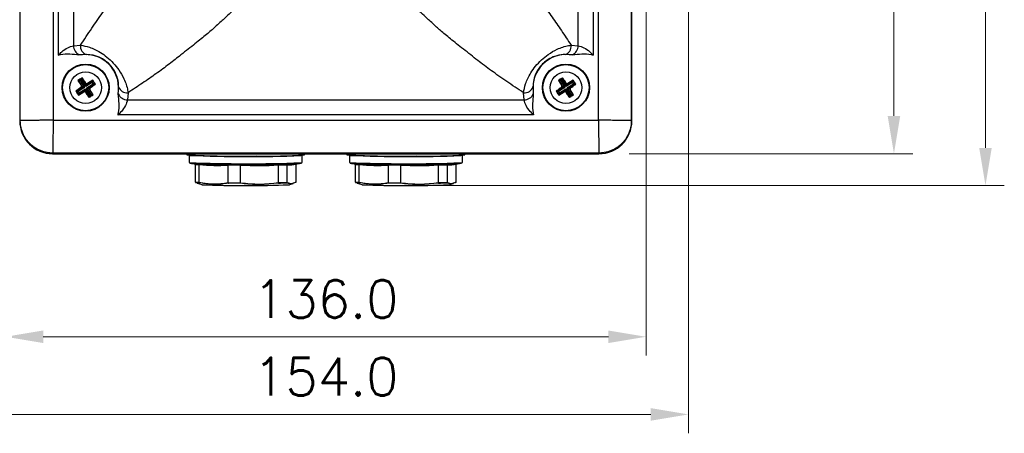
# Model space of a CAD drawing. Extents: x 0 to 411, y 0 to 279.
# Tile 3 of 13: x 45 to 110, y 130 to 158. Entities that reach past the tile are written whole.
import ezdxf

# ---------------------------------------------------------------- set-up
doc = ezdxf.new("R2010")
doc.units = 0
doc.header["$LTSCALE"] = 0.5
doc.header["$MEASUREMENT"] = 0
doc.layers.get('0').update_dxf_attribs({"linetype": 'CONTINUOUS'})
doc.layers.add('BLUE DIMS', color=5, linetype='CONTINUOUS', lineweight=13)
doc.styles.add('ROMANS', font='romans', dxfattribs={"height": 2.5})

msp = doc.modelspace()

# ---------------------------------------------------------------- linework, layer by layer
at = {"color": 7, "linetype": 'Continuous', "lineweight": 25}
for p, q in [((44.77814, 151.20011), (44.77814, 187.45011)), ((46.9653, 187.41159), (46.9653, 151.23862)), ((83.13827, 151.23862), (83.13827, 187.41159)), ((85.32544, 187.45011), (85.32544, 151.20011)), ((85.36429, 151.20011), (85.36429, 187.45011)), ((47.31502, 155.54884), (47.31502, 183.10137)), ((82.78856, 183.10137), (82.78856, 155.54884)), ((48.30514, 182.4828), (48.30514, 156.16741)), ((81.79843, 156.16741), (81.79843, 182.4828)), ((48.30514, 156.16741), (48.77671, 156.20415)), ((81.32686, 156.20415), (81.79843, 156.16741)), ((47.31503, 155.53519), (47.31502, 155.54884)), ((47.31502, 155.54884), (47.32675, 155.54884)), ((47.31503, 155.53519), (47.32675, 155.54884)), ((48.9046, 155.56504), (48.69461, 155.55606)), ((49.17886, 155.57951), (48.9046, 155.56504)), ((81.19898, 155.56504), (80.92472, 155.57951)), ((81.40897, 155.55606), (81.19898, 155.56504)), ((82.77682, 155.54884), (82.78854, 155.53519)), ((82.78856, 155.54884), (82.77682, 155.54884)), ((82.78856, 155.54884), (82.78854, 155.53519)), ((48.6076, 153.85509), (48.82997, 153.50345)), ((48.6076, 153.85509), (48.65916, 153.84428)), ((48.65916, 153.84428), (48.8789, 153.98784)), ((48.89007, 153.49085), (48.65916, 153.84428)), ((48.65916, 153.84428), (48.76689, 153.82169)), ((48.85632, 153.88012), (48.76689, 153.82169)), ((48.76689, 153.82169), (49.04036, 153.40311)), ((48.8789, 153.98784), (48.85632, 153.88012)), ((49.12979, 153.46154), (48.85632, 153.88012)), ((48.88972, 154.03941), (48.8789, 153.98784)), ((48.8789, 153.98784), (49.10981, 153.63441)), ((49.10981, 153.63441), (49.12241, 153.69451)), ((49.12979, 153.46154), (49.10981, 153.63441)), ((49.54837, 153.73501), (49.12979, 153.46154)), ((49.21753, 153.61183), (49.12979, 153.46154)), ((49.18821, 153.37211), (49.6068, 153.64558)), ((49.21753, 153.61183), (49.57096, 153.84273)), ((49.23013, 153.67192), (49.21753, 153.61183)), ((49.58177, 153.8943), (49.23013, 153.67192)), ((49.71452, 153.62299), (49.36109, 153.39209)), ((49.57096, 153.84273), (49.54837, 153.73501)), ((49.6068, 153.64558), (49.54837, 153.73501)), ((49.58177, 153.8943), (49.57096, 153.84273)), ((49.57096, 153.84273), (49.71452, 153.62299)), ((49.71452, 153.62299), (49.6068, 153.64558)), ((49.76609, 153.61218), (49.71452, 153.62299)), ((80.4826, 153.85509), (80.70497, 153.50345)), ((80.4826, 153.85509), (80.53416, 153.84428)), ((80.53416, 153.84428), (80.7539, 153.98784)), ((80.76507, 153.49085), (80.53416, 153.84428)), ((80.53416, 153.84428), (80.64189, 153.82169)), ((80.73132, 153.88012), (80.64189, 153.82169)), ((80.64189, 153.82169), (80.91536, 153.40311)), ((80.7539, 153.98784), (80.73132, 153.88012)), ((81.00479, 153.46154), (80.73132, 153.88012)), ((80.76472, 154.03941), (80.7539, 153.98784)), ((80.7539, 153.98784), (80.98481, 153.63441)), ((80.98481, 153.63441), (80.99741, 153.69451)), ((81.00479, 153.46154), (80.98481, 153.63441)), ((81.42337, 153.73501), (81.00479, 153.46154)), ((81.09253, 153.61183), (81.00479, 153.46154)), ((81.06321, 153.37211), (81.4818, 153.64558)), ((81.09253, 153.61183), (81.44596, 153.84273)), ((81.10513, 153.67192), (81.09253, 153.61183)), ((81.45677, 153.8943), (81.10513, 153.67192)), ((81.58952, 153.62299), (81.23609, 153.39209)), ((81.42337, 153.73501), (81.44596, 153.84273)), ((81.4818, 153.64558), (81.42337, 153.73501)), ((81.45677, 153.8943), (81.44596, 153.84273)), ((81.44596, 153.84273), (81.58952, 153.62299)), ((81.4818, 153.64558), (81.58952, 153.62299)), ((81.64109, 153.61218), (81.58952, 153.62299)), ((48.46249, 153.16304), (48.51405, 153.15223)), ((48.51405, 153.15223), (48.86748, 153.38313)), ((48.65761, 152.93249), (48.51405, 153.15223)), ((48.62177, 153.12964), (48.51405, 153.15223)), ((49.04036, 153.40311), (48.62177, 153.12964)), ((48.62177, 153.12964), (48.6802, 153.04021)), ((48.6468, 152.88092), (48.99844, 153.1033)), ((48.6468, 152.88092), (48.65761, 152.93249)), ((49.01104, 153.16339), (48.65761, 152.93249)), ((48.6802, 153.04021), (48.65761, 152.93249)), ((48.6802, 153.04021), (49.09879, 153.31368)), ((48.86748, 153.38313), (48.80739, 153.39573)), ((48.82997, 153.50345), (48.89007, 153.49085)), ((49.04036, 153.40311), (48.86748, 153.38313)), ((48.89007, 153.49085), (49.04036, 153.40311)), ((48.99844, 153.1033), (49.01104, 153.16339)), ((49.01104, 153.16339), (49.09879, 153.31368)), ((49.09879, 153.31368), (49.11877, 153.1408)), ((49.09879, 153.31368), (49.37226, 152.8951)), ((49.11877, 153.1408), (49.10616, 153.08071)), ((49.34967, 152.78737), (49.11877, 153.1408)), ((49.18821, 153.37211), (49.36109, 153.39209)), ((49.3385, 153.28436), (49.18821, 153.37211)), ((49.46169, 152.95352), (49.18821, 153.37211)), ((49.3986, 153.27176), (49.3385, 153.28436)), ((49.3385, 153.28436), (49.56941, 152.93093)), ((49.56941, 152.93093), (49.34967, 152.78737)), ((49.37226, 152.8951), (49.34967, 152.78737)), ((49.36109, 153.39209), (49.42119, 153.37949)), ((49.37226, 152.8951), (49.46169, 152.95352)), ((49.62098, 152.92012), (49.3986, 153.27176)), ((49.46169, 152.95352), (49.56941, 152.93093)), ((49.62098, 152.92012), (49.56941, 152.93093)), ((51.28274, 152.96793), (51.29171, 153.17792)), ((51.29171, 153.17792), (51.30619, 153.45218)), ((51.93083, 153.05003), (51.89409, 152.57847)), ((78.20948, 152.57847), (78.17275, 153.05003)), ((78.79738, 153.45218), (78.81186, 153.17792)), ((78.81186, 153.17792), (78.82083, 152.96793)), ((80.33749, 153.16304), (80.38905, 153.15223)), ((80.38905, 153.15223), (80.74248, 153.38313)), ((80.53261, 152.93249), (80.38905, 153.15223)), ((80.38905, 153.15223), (80.49677, 153.12964)), ((80.91536, 153.40311), (80.49677, 153.12964)), ((80.49677, 153.12964), (80.5552, 153.04021)), ((80.5218, 152.88092), (80.87344, 153.1033)), ((80.5218, 152.88092), (80.53261, 152.93249)), ((80.88604, 153.16339), (80.53261, 152.93249)), ((80.53261, 152.93249), (80.5552, 153.04021)), ((80.5552, 153.04021), (80.97379, 153.31368)), ((80.74248, 153.38313), (80.68239, 153.39573)), ((80.70497, 153.50345), (80.76507, 153.49085)), ((80.91536, 153.40311), (80.74248, 153.38313)), ((80.76507, 153.49085), (80.91536, 153.40311)), ((80.87344, 153.1033), (80.88604, 153.16339)), ((80.88604, 153.16339), (80.97379, 153.31368)), ((80.97379, 153.31368), (80.99377, 153.1408)), ((80.97379, 153.31368), (81.24726, 152.8951)), ((80.99377, 153.1408), (80.98116, 153.08071)), ((81.22467, 152.78737), (80.99377, 153.1408)), ((81.06321, 153.37211), (81.23609, 153.39209)), ((81.2135, 153.28436), (81.06321, 153.37211)), ((81.33669, 152.95352), (81.06321, 153.37211)), ((81.2736, 153.27176), (81.2135, 153.28436)), ((81.2135, 153.28436), (81.44441, 152.93093)), ((81.44441, 152.93093), (81.22467, 152.78737)), ((81.24726, 152.8951), (81.22467, 152.78737)), ((81.23609, 153.39209), (81.29619, 153.37949)), ((81.24726, 152.8951), (81.33669, 152.95352)), ((81.49598, 152.92012), (81.2736, 153.27176)), ((81.33669, 152.95352), (81.44441, 152.93093)), ((81.49598, 152.92012), (81.44441, 152.93093)), ((49.33886, 152.73581), (49.34967, 152.78737)), ((51.89409, 152.57847), (78.20948, 152.57847)), ((81.21386, 152.73581), (81.22467, 152.78737)), ((51.27552, 151.60007), (51.26187, 151.58835)), ((51.27552, 151.58834), (51.26187, 151.58835)), ((51.27552, 151.58834), (51.27552, 151.60007)), ((78.82805, 151.58834), (51.27552, 151.58834)), ((78.8417, 151.58835), (78.82805, 151.60007)), ((78.82805, 151.58834), (78.82805, 151.60007)), ((78.8417, 151.58835), (78.82805, 151.58834)), ((44.77814, 151.20011), (44.73929, 151.20011)), ((46.9653, 151.23862), (83.13827, 151.23862)), ((85.32544, 151.20011), (85.36429, 151.20011)), ((83.17679, 149.05146), (46.92679, 149.05146)), ((46.92679, 149.05146), (46.92679, 149.01261)), ((46.92679, 149.01261), (83.17679, 149.01261)), ((55.83304, 149.01261), (55.83304, 148.93055)), ((63.64554, 148.93055), (63.64554, 149.01261)), ((66.45804, 149.01261), (66.45804, 148.93055)), ((74.27054, 148.93055), (74.27054, 149.01261)), ((83.17679, 149.05146), (83.17679, 149.01261)), ((55.98929, 148.89931), (55.98929, 148.42599)), ((63.079, 148.32722), (63.079, 148.32687)), ((63.079, 147.15189), (63.079, 148.32687)), ((63.48929, 148.42599), (63.48929, 148.89931)), ((66.61429, 148.89931), (66.61429, 148.42599)), ((73.704, 148.32722), (73.704, 148.32687)), ((73.704, 147.15189), (73.704, 148.32687)), ((74.11429, 148.42599), (74.11429, 148.89931)), ((56.39958, 148.30679), (56.39958, 148.30643)), ((56.39958, 147.13146), (56.39958, 148.30643)), ((56.64861, 148.29232), (56.64862, 148.29267)), ((56.64861, 147.11734), (56.64861, 148.29232)), ((58.57639, 148.26142), (58.5764, 148.26106)), ((58.5764, 147.08609), (58.5764, 148.26106)), ((59.40145, 148.25777), (59.40145, 148.25813)), ((59.40145, 147.08279), (59.40145, 148.25777)), ((61.9161, 148.27164), (61.91611, 148.27128)), ((61.91611, 147.09631), (61.91611, 148.27128)), ((62.49212, 148.2821), (62.49213, 148.28246)), ((62.49212, 147.10713), (62.49212, 148.2821)), ((67.02458, 148.30679), (67.02458, 148.30643)), ((67.02458, 147.13146), (67.02458, 148.30643)), ((67.27361, 148.29232), (67.27362, 148.29267)), ((67.27361, 147.11734), (67.27361, 148.29232)), ((69.20139, 148.26142), (69.2014, 148.26106)), ((69.2014, 147.08609), (69.2014, 148.26106)), ((70.02645, 148.25777), (70.02645, 148.25813)), ((70.02645, 147.08279), (70.02645, 148.25777)), ((72.5411, 148.27164), (72.54111, 148.27128)), ((72.54111, 147.09631), (72.54111, 148.27128)), ((73.11712, 148.2821), (73.11713, 148.28246)), ((73.11712, 147.10713), (73.11712, 148.2821)), ((56.39958, 147.13146), (56.39958, 147.13063)), ((56.42172, 147.10095), (56.51723, 147.07941)), ((56.51159, 147.06255), (56.81662, 146.96103)), ((56.6486, 147.11652), (56.64861, 147.11734)), ((58.5764, 147.08609), (58.57642, 147.08527)), ((59.40142, 147.08197), (59.40145, 147.08279)), ((61.91611, 147.09631), (61.91613, 147.09548)), ((62.49211, 147.1063), (62.49212, 147.10713)), ((62.66196, 146.96103), (62.89125, 147.03735)), ((63.079, 147.15189), (63.07899, 147.15107)), ((67.02458, 147.13146), (67.02458, 147.13063)), ((67.04672, 147.10095), (67.14223, 147.07941)), ((67.13659, 147.06255), (67.44162, 146.96103)), ((67.2736, 147.11652), (67.27361, 147.11734)), ((69.2014, 147.08609), (69.20142, 147.08527)), ((70.02642, 147.08197), (70.02645, 147.08279)), ((72.54111, 147.09631), (72.54113, 147.09548)), ((73.11711, 147.1063), (73.11712, 147.10713)), ((73.28696, 146.96103), (73.51625, 147.03735)), ((73.704, 147.15189), (73.70399, 147.15107))]:
    msp.add_line(p, q, dxfattribs=at)
at = {"color": 7, "linetype": 'Continuous', "lineweight": 25, "flags": 128}
for points in [[(47.32675, 155.54884), (47.32763, 155.54778), (47.3285, 155.54672), (47.32938, 155.54566), (47.33025, 155.5446), (47.33112, 155.54354), (47.332, 155.54249), (47.33287, 155.54143), (47.33375, 155.54037)], [(82.77682, 155.54884), (82.77595, 155.54778), (82.77507, 155.54672), (82.7742, 155.54566), (82.77332, 155.5446), (82.77245, 155.54354), (82.77158, 155.54249), (82.7707, 155.54143), (82.76983, 155.54037)], [(51.27552, 151.60007), (51.27446, 151.60095), (51.2734, 151.60182), (51.27234, 151.6027), (51.27128, 151.60357), (51.27022, 151.60445), (51.26916, 151.60532), (51.2681, 151.60619), (51.26705, 151.60707)], [(78.82805, 151.60007), (78.82911, 151.60095), (78.83017, 151.60182), (78.83123, 151.6027), (78.83229, 151.60357), (78.83335, 151.60445), (78.83441, 151.60532), (78.83547, 151.60619), (78.83653, 151.60707)], [(63.48929, 148.89931), (63.47865, 148.89438), (63.39481, 148.88471)], [(63.39481, 148.41139), (63.47865, 148.42106), (63.48929, 148.42599)], [(74.11429, 148.89931), (74.10365, 148.89438), (74.01981, 148.88471)], [(74.01981, 148.41139), (74.10365, 148.42106), (74.11429, 148.42599)], [(58.56131, 148.29193), (58.66373, 148.29131), (58.76723, 148.29074), (58.8717, 148.29023), (58.97706, 148.28978), (59.08318, 148.28939), (59.18996, 148.28905), (59.29729, 148.28878), (59.40507, 148.28856)], [(59.40145, 148.25813), (59.29609, 148.25834), (59.19116, 148.25861), (59.08677, 148.25894), (58.98301, 148.25932), (58.87999, 148.25976), (58.77782, 148.26026), (58.67659, 148.26081), (58.57639, 148.26142)], [(69.18631, 148.29193), (69.28873, 148.29131), (69.39223, 148.29074), (69.4967, 148.29023), (69.60206, 148.28978), (69.70818, 148.28939), (69.81496, 148.28905), (69.92229, 148.28878), (70.03007, 148.28856)], [(70.02645, 148.25813), (69.92109, 148.25834), (69.81616, 148.25861), (69.71177, 148.25894), (69.60801, 148.25932), (69.50499, 148.25976), (69.40282, 148.26026), (69.30159, 148.26081), (69.20139, 148.26142)], [(58.57642, 147.08527), (58.67661, 147.08466), (58.77784, 147.08411), (58.88, 147.08361), (58.98301, 147.08317), (59.08676, 147.08278), (59.19114, 147.08245), (59.29607, 147.08218), (59.40142, 147.08197)], [(59.3973, 147.05271), (59.29419, 147.05292), (59.1915, 147.05319), (59.08933, 147.05351), (58.98778, 147.05389), (58.88694, 147.05432), (58.78691, 147.05481), (58.68779, 147.05534), (58.58966, 147.05594)], [(69.20142, 147.08527), (69.30161, 147.08466), (69.40284, 147.08411), (69.505, 147.08361), (69.60801, 147.08317), (69.71176, 147.08278), (69.81614, 147.08245), (69.92107, 147.08218), (70.02642, 147.08197)], [(70.0223, 147.05271), (69.91919, 147.05292), (69.8165, 147.05319), (69.71433, 147.05351), (69.61278, 147.05389), (69.51194, 147.05432), (69.41191, 147.05481), (69.31279, 147.05534), (69.21466, 147.05594)], [(62.59224, 146.95232), (62.66153, 146.96089), (62.66196, 146.96103)], [(73.21724, 146.95232), (73.28653, 146.96089), (73.28696, 146.96103)]]:
    msp.add_lwpolyline(points, dxfattribs=at)
at = {"color": 7, "linetype": 'Continuous', "lineweight": 25}
for centre, radius in [((49.11429, 153.38761), 1.5625), ((49.11429, 153.38761), 1.53125), ((80.98929, 153.38761), 1.5625), ((80.98929, 153.38761), 1.53125), ((49.11429, 153.38761), 1.04687), ((80.98929, 153.38761), 1.04688)]:
    msp.add_circle(centre, radius, dxfattribs=at)
for centre, radius, start, end in [((48.98099, 156.16823), 0.67584, 180.0693139, 244.9293545), ((49.32867, 156.11774), 0.55869, 171.1025112, 254.4454448), ((80.7749, 156.11774), 0.55869, 285.5545552, 8.8974888), ((81.12259, 156.16823), 0.67584, 295.0706455, 359.9306861), ((49.11429, 153.38761), 2.1875, 354.4993257, 95.5006743), ((80.98929, 153.38761), 2.1875, 84.4993257, 185.5006743), ((49.17517, 153.67794), 0.07853, 213.6657454, 302.6494939), ((81.05017, 153.67794), 0.07853, 213.6657454, 302.6494939), ((48.82395, 153.44849), 0.07853, 303.6657454, 32.6494939), ((49.05341, 153.09727), 0.07853, 33.6657454, 122.6494939), ((49.40462, 153.32673), 0.07853, 123.6657454, 212.6494939), ((51.89491, 153.25431), 0.67584, 205.0706455, 269.9306861), ((51.84442, 153.60199), 0.55869, 195.5545552, 278.8974888), ((78.25916, 153.60199), 0.55869, 261.1025112, 344.4454448), ((78.20867, 153.25431), 0.67584, 270.0693139, 334.9293545), ((80.69895, 153.44849), 0.07853, 303.6657454, 32.6494939), ((80.92841, 153.09727), 0.07853, 33.6657454, 122.6494939), ((81.27962, 153.32673), 0.07853, 123.6657454, 212.6494939), ((46.92679, 151.20011), 2.1875, 180, 270), ((83.17679, 151.20011), 2.1875, 270, 0), ((59.15277, 218.5677), 69.71623, 267.2706691, 271.0650283), ((59.88268, 245.60008), 96.77912, 267.6943858, 272.0797312), ((59.88268, 245.12676), 96.77912, 267.6943858, 272.0797312), ((59.73929, 171.53142), 23.4375, 260.9125896, 261.84127), ((59.73929, 247.63284), 99.31376, 267.8639065, 272.1360935), ((56.77187, 153.13447), 4.81336, 265.237054, 268.273881), ((57.79585, 160.75291), 12.48446, 264.6273125, 273.5151974), ((61.19846, 189.3646), 40.50802, 268.9393139, 273.4633301), ((62.69805, 149.45178), 1.18766, 260.0150708, 288.7083268), ((59.73929, 171.53142), 23.4375, 277.7011281, 279.0874104), ((69.77777, 218.5677), 69.71623, 267.2706691, 271.0650283), ((70.50768, 245.60008), 96.77912, 267.6943858, 272.0797312), ((70.50768, 245.12676), 96.77912, 267.6943858, 272.0797312), ((70.36429, 171.53142), 23.4375, 260.9125896, 261.84127), ((70.36429, 247.63284), 99.31376, 267.8639065, 272.1360935), ((67.39687, 153.13447), 4.81336, 265.237054, 268.273881), ((68.42085, 160.75291), 12.48446, 264.6273125, 273.5151974), ((71.82346, 189.3646), 40.50802, 268.9393139, 273.4633301), ((73.32305, 149.45178), 1.18766, 260.0150708, 288.7083268), ((70.36429, 171.53142), 23.4375, 277.7011281, 279.0874104), ((56.79462, 153.07189), 4.78144, 265.2607994, 268.2501355), ((57.81453, 160.73884), 12.50101, 264.6484824, 273.4940275), ((60.54481, 169.4752), 21.24821, 266.9154307, 273.7002634), ((60.55293, 169.47743), 21.21994, 266.8991827, 273.7165114), ((61.06266, 209.02898), 60.76333, 270.8047666, 271.3480163), ((61.07278, 209.52258), 61.22644, 270.8007114, 271.3520715), ((62.72374, 149.45865), 1.16388, 259.7920033, 277.7178044), ((67.41962, 153.07189), 4.78144, 265.2607994, 268.2501355), ((68.43953, 160.73884), 12.50101, 264.6484824, 273.4940275), ((71.16981, 169.4752), 21.24821, 266.9154307, 273.7002634), ((71.17793, 169.47743), 21.21994, 266.8991827, 273.7165114), ((71.68766, 209.02898), 60.76333, 270.8047666, 271.3480163), ((71.69778, 209.52258), 61.22644, 270.8007114, 271.3520715), ((73.34874, 149.45865), 1.16388, 259.7920033, 277.7178044), ((56.79462, 151.89576), 4.78147, 265.2609243, 268.2500106), ((56.81275, 151.84181), 4.75696, 265.2848415, 268.2260935), ((61.05461, 207.45564), 60.39546, 270.8088838, 271.3438992), ((61.06266, 207.8529), 60.76341, 270.804788, 271.347995), ((67.41962, 151.89576), 4.78147, 265.2609243, 268.2500106), ((67.43775, 151.84181), 4.75696, 265.2848415, 268.2260935), ((71.67961, 207.45564), 60.39546, 270.8088838, 271.3438992), ((71.68766, 207.8529), 60.76341, 270.804788, 271.347995), ((59.82333, 225.72366), 78.82, 267.8138346, 272.0131925), ((59.73928, 218.98135), 72.08246, 267.6907475, 272.3092591), ((70.44833, 225.72366), 78.82, 267.8138346, 272.0131925), ((70.36429, 218.98111), 72.08223, 267.6907349, 272.3092627)]:
    msp.add_arc(centre, radius, start, end, dxfattribs=at)
for points, knots in [([(48.77671, 156.20415), (49.02682, 156.58207), (49.52789, 157.33918), (50.2446, 158.35573), (50.82686, 159.13503), (51.44334, 159.90705), (52.04869, 160.67596), (52.65559, 161.44316), (53.22004, 162.08583), (53.70543, 162.59553), (54.08607, 163.027), (54.23907, 163.19302), (54.29398, 163.24792), (54.29398, 163.24792)], [0, 0, 0, 0, 0.07431221, 0.14887272, 0.22314876, 0.26599808, 0.3637782, 0.46202128, 0.55989586, 0.70647299, 0.85332942, 0.99999469, 1, 1, 1, 1]), ([(75.80959, 163.24792), (75.8096, 163.24792), (75.8645, 163.19302), (76.0175, 163.02699), (76.39816, 162.59555), (76.88349, 162.08574), (77.44807, 161.44337), (78.05456, 160.67518), (78.72911, 159.82341), (79.42031, 158.94623), (80.04991, 158.09705), (80.68667, 157.17755), (81.11344, 156.52866), (81.32686, 156.20415)], [0, 0, 0, 0, 0.00000531, 0.14665997, 0.29350576, 0.44007228, 0.53793978, 0.63617574, 0.73394878, 0.8035636, 0.87313688, 0.93655563, 1, 1, 1, 1]), ([(58.9746, 158.5673), (58.9746, 158.5673), (58.91969, 158.51239), (58.75367, 158.3594), (58.32223, 157.97874), (57.81242, 157.4934), (57.17005, 156.92883), (56.40186, 156.32233), (55.55009, 155.64778), (54.67291, 154.95659), (53.82373, 154.32699), (52.90423, 153.69023), (52.25534, 153.26346), (51.93083, 153.05003)], [0, 0, 0, 0, 0.00000531, 0.14665997, 0.29350576, 0.44007228, 0.53793978, 0.63617574, 0.73394878, 0.8035636, 0.87313688, 0.93655563, 1, 1, 1, 1]), ([(78.17275, 153.05003), (77.79483, 153.30015), (77.03772, 153.80121), (76.02116, 154.51792), (75.24187, 155.10018), (74.46985, 155.71666), (73.70094, 156.32201), (72.93373, 156.92891), (72.29107, 157.49337), (71.78137, 157.97875), (71.3499, 158.3594), (71.18388, 158.51239), (71.12897, 158.5673), (71.12897, 158.5673)], [0, 0, 0, 0, 0.07431221, 0.14887272, 0.22314876, 0.26599808, 0.3637782, 0.46202128, 0.55989586, 0.70647299, 0.85332942, 0.99999469, 1, 1, 1, 1]), ([(47.32675, 155.54884), (47.39376, 155.62069), (47.57211, 155.81191), (47.92229, 156.05223), (48.18006, 156.12978), (48.30514, 156.16741)], [0, 0, 0, 0, 0.23651958, 0.6294965, 1, 1, 1, 1]), ([(48.77671, 156.20415), (48.97105, 156.16712), (49.2818, 156.10791), (49.72431, 155.92627), (50.11609, 155.71664), (50.53734, 155.41974), (50.96229, 155.0234), (51.36223, 154.52843), (51.71211, 153.91247), (51.87585, 153.40787), (51.92209, 153.10689), (51.93083, 153.05003)], [0, 0, 0, 0, 0.14442957, 0.23093777, 0.31730967, 0.4208764, 0.5270518, 0.63423041, 0.77467254, 0.95743714, 1, 1, 1, 1]), ([(78.17275, 153.05003), (78.20978, 153.24437), (78.26898, 153.55512), (78.45063, 153.99764), (78.66025, 154.38942), (78.95715, 154.81066), (79.35349, 155.23561), (79.84847, 155.63555), (80.46443, 155.98543), (80.96903, 156.14917), (81.27001, 156.19541), (81.32686, 156.20415)], [0, 0, 0, 0, 0.14442957, 0.23093777, 0.31730967, 0.4208764, 0.5270518, 0.63423041, 0.77467254, 0.95743714, 1, 1, 1, 1]), ([(81.79843, 156.16741), (81.92352, 156.12978), (82.18128, 156.05223), (82.53146, 155.81191), (82.70981, 155.62069), (82.77682, 155.54884)], [0, 0, 0, 0, 0.3705035, 0.76348042, 1, 1, 1, 1]), ([(47.33375, 155.54037), (47.3295, 155.53921), (47.32326, 155.5375), (47.31702, 155.53575), (47.31503, 155.53519)], [0, 0, 0, 0, 0.68013235, 1, 1, 1, 1]), ([(48.69461, 155.55606), (48.48706, 155.57477), (48.07191, 155.61218), (47.6132, 155.60842), (47.37287, 155.55092), (47.33617, 155.54102), (47.33375, 155.54037)], [0, 0, 0, 0, 0.45821714, 0.9165592, 0.99448448, 1, 1, 1, 1]), ([(51.30619, 153.45218), (51.305, 153.49497), (51.29888, 153.7149), (51.23088, 154.07549), (51.02808, 154.52563), (50.77319, 154.86893), (50.57538, 155.05398), (50.37327, 155.21166), (50.06136, 155.40321), (49.62826, 155.55047), (49.32317, 155.57019), (49.17886, 155.57951)], [0, 0, 0, 0, 0.04714552, 0.24231416, 0.37977128, 0.47633502, 0.55572461, 0.57027175, 0.66662444, 0.84230234, 1, 1, 1, 1]), ([(80.92472, 155.57951), (80.88192, 155.57832), (80.66199, 155.5722), (80.30141, 155.5042), (79.85126, 155.3014), (79.50796, 155.04651), (79.32292, 154.8487), (79.16523, 154.64659), (78.97368, 154.33469), (78.82642, 153.90158), (78.80671, 153.59649), (78.79738, 153.45218)], [0, 0, 0, 0, 0.04714552, 0.24231416, 0.37977128, 0.47633502, 0.55572461, 0.57027175, 0.66662444, 0.84230234, 1, 1, 1, 1]), ([(82.76983, 155.54037), (82.7674, 155.54102), (82.7307, 155.55092), (82.49327, 155.60772), (82.03467, 155.61293), (81.61949, 155.5752), (81.40897, 155.55606)], [0, 0, 0, 0, 0.00551526, 0.08343689, 0.53523678, 1, 1, 1, 1]), ([(82.78854, 155.53519), (82.78655, 155.53575), (82.78032, 155.5375), (82.77407, 155.53921), (82.76983, 155.54037)], [0, 0, 0, 0, 0.31986765, 1, 1, 1, 1]), ([(48.88972, 154.03941), (48.8389, 154.00646), (48.74463, 153.94535), (48.65083, 153.88357), (48.6076, 153.85509)], [0, 0, 0, 0, 0.5391128, 1, 1, 1, 1]), ([(49.12241, 153.69451), (49.09079, 153.7417), (49.01314, 153.85758), (48.93565, 153.97174), (48.88972, 154.03941)], [0, 0, 0, 0, 0.407218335, 1, 1, 1, 1]), ([(49.12241, 153.69451), (49.12798, 153.68773), (49.13911, 153.67418), (49.16324, 153.66214), (49.18948, 153.65826), (49.21275, 153.66234), (49.22525, 153.66923), (49.23013, 153.67192)], [0, 0, 0, 0, 0.21567723, 0.43136609, 0.64676397, 0.86199573, 1, 1, 1, 1]), ([(49.42119, 153.37949), (49.46838, 153.41111), (49.58425, 153.48876), (49.69842, 153.56625), (49.76609, 153.61218)], [0, 0, 0, 0, 0.40721834, 1, 1, 1, 1]), ([(49.76609, 153.61218), (49.73314, 153.663), (49.67203, 153.75726), (49.61025, 153.85106), (49.58177, 153.8943)], [0, 0, 0, 0, 0.5391128, 1, 1, 1, 1]), ([(80.76472, 154.03941), (80.7139, 154.00646), (80.61963, 153.94535), (80.52583, 153.88357), (80.4826, 153.85509)], [0, 0, 0, 0, 0.5391128, 1, 1, 1, 1]), ([(80.99741, 153.69451), (80.96579, 153.7417), (80.88814, 153.85758), (80.81065, 153.97174), (80.76472, 154.03941)], [0, 0, 0, 0, 0.407218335, 1, 1, 1, 1]), ([(80.99741, 153.69451), (81.00298, 153.68773), (81.01411, 153.67418), (81.03824, 153.66214), (81.06448, 153.65826), (81.08775, 153.66234), (81.10025, 153.66923), (81.10513, 153.67192)], [0, 0, 0, 0, 0.21567723, 0.43136609, 0.64676397, 0.86199573, 1, 1, 1, 1]), ([(81.29619, 153.37949), (81.34338, 153.41111), (81.45925, 153.48876), (81.57342, 153.56625), (81.64109, 153.61218)], [0, 0, 0, 0, 0.40721834, 1, 1, 1, 1]), ([(81.64109, 153.61218), (81.60814, 153.663), (81.54703, 153.75726), (81.48525, 153.85106), (81.45677, 153.8943)], [0, 0, 0, 0, 0.5391128, 1, 1, 1, 1]), ([(48.80739, 153.39573), (48.7602, 153.36411), (48.64432, 153.28646), (48.53016, 153.20897), (48.46249, 153.16304)], [0, 0, 0, 0, 0.407218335, 1, 1, 1, 1]), ([(48.46249, 153.16304), (48.49543, 153.11222), (48.55655, 153.01796), (48.61833, 152.92415), (48.6468, 152.88092)], [0, 0, 0, 0, 0.5391128, 1, 1, 1, 1]), ([(48.80739, 153.39573), (48.81416, 153.4013), (48.82772, 153.41243), (48.83975, 153.43656), (48.84363, 153.4628), (48.83956, 153.48607), (48.83267, 153.49857), (48.82997, 153.50345)], [0, 0, 0, 0, 0.21567723, 0.43136609, 0.64676397, 0.86199573, 1, 1, 1, 1]), ([(49.10616, 153.08071), (49.1006, 153.08749), (49.08947, 153.10104), (49.06533, 153.11307), (49.03909, 153.11696), (49.01582, 153.11288), (49.00332, 153.10599), (48.99844, 153.1033)], [0, 0, 0, 0, 0.21567723, 0.43136609, 0.64676397, 0.86199573, 1, 1, 1, 1]), ([(49.10616, 153.08071), (49.13779, 153.03352), (49.21544, 152.91764), (49.29292, 152.80348), (49.33886, 152.73581)], [0, 0, 0, 0, 0.40721834, 1, 1, 1, 1]), ([(49.33886, 152.73581), (49.38968, 152.76875), (49.48394, 152.82987), (49.57774, 152.89165), (49.62098, 152.92012)], [0, 0, 0, 0, 0.5391128, 1, 1, 1, 1]), ([(49.42119, 153.37949), (49.41441, 153.37392), (49.40085, 153.36279), (49.38882, 153.33865), (49.38494, 153.31241), (49.38902, 153.28914), (49.39591, 153.27665), (49.3986, 153.27176)], [0, 0, 0, 0, 0.21567723, 0.43136609, 0.64676397, 0.86199573, 1, 1, 1, 1]), ([(51.26705, 151.60707), (51.2677, 151.60949), (51.2776, 151.64619), (51.3344, 151.88362), (51.33961, 152.34223), (51.30187, 152.7574), (51.28274, 152.96793)], [0, 0, 0, 0, 0.00551526, 0.08343689, 0.53523678, 1, 1, 1, 1]), ([(78.82083, 152.96793), (78.80213, 152.76038), (78.76471, 152.34524), (78.76848, 151.88652), (78.82597, 151.64619), (78.83587, 151.60949), (78.83653, 151.60707)], [0, 0, 0, 0, 0.45821714, 0.9165592, 0.99448448, 1, 1, 1, 1]), ([(80.68239, 153.39573), (80.6352, 153.36411), (80.51932, 153.28646), (80.40516, 153.20897), (80.33749, 153.16304)], [0, 0, 0, 0, 0.40721834, 1, 1, 1, 1]), ([(80.33749, 153.16304), (80.37043, 153.11222), (80.43155, 153.01796), (80.49333, 152.92415), (80.5218, 152.88092)], [0, 0, 0, 0, 0.5391128, 1, 1, 1, 1]), ([(80.68239, 153.39573), (80.68916, 153.4013), (80.70272, 153.41243), (80.71475, 153.43656), (80.71863, 153.4628), (80.71456, 153.48607), (80.70767, 153.49857), (80.70497, 153.50345)], [0, 0, 0, 0, 0.215677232, 0.431366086, 0.64676397, 0.861995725, 1, 1, 1, 1]), ([(80.98116, 153.08071), (80.9756, 153.08749), (80.96447, 153.10104), (80.94033, 153.11307), (80.91409, 153.11696), (80.89082, 153.11288), (80.87832, 153.10599), (80.87344, 153.1033)], [0, 0, 0, 0, 0.21567723, 0.43136609, 0.64676397, 0.86199573, 1, 1, 1, 1]), ([(80.98116, 153.08071), (81.01279, 153.03352), (81.09044, 152.91764), (81.16792, 152.80348), (81.21386, 152.73581)], [0, 0, 0, 0, 0.407218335, 1, 1, 1, 1]), ([(81.21386, 152.73581), (81.26468, 152.76875), (81.35894, 152.82987), (81.45274, 152.89165), (81.49598, 152.92012)], [0, 0, 0, 0, 0.5391128, 1, 1, 1, 1]), ([(81.29619, 153.37949), (81.28941, 153.37392), (81.27585, 153.36279), (81.26382, 153.33865), (81.25994, 153.31241), (81.26402, 153.28914), (81.27091, 153.27665), (81.2736, 153.27176)], [0, 0, 0, 0, 0.215677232, 0.431366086, 0.64676397, 0.861995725, 1, 1, 1, 1]), ([(51.89409, 152.57847), (51.85646, 152.45338), (51.77891, 152.19562), (51.53859, 151.84544), (51.34737, 151.66709), (51.27552, 151.60007)], [0, 0, 0, 0, 0.3705035, 0.76348042, 1, 1, 1, 1]), ([(78.82805, 151.60007), (78.75621, 151.66709), (78.56499, 151.84544), (78.32467, 152.19562), (78.24712, 152.45338), (78.20948, 152.57847)], [0, 0, 0, 0, 0.23651958, 0.6294965, 1, 1, 1, 1]), ([(51.26187, 151.58835), (51.26243, 151.59035), (51.26418, 151.59658), (51.26589, 151.60282), (51.26705, 151.60707)], [0, 0, 0, 0, 0.31986765, 1, 1, 1, 1]), ([(78.83653, 151.60707), (78.83769, 151.60282), (78.83939, 151.59658), (78.84114, 151.59035), (78.8417, 151.58835)], [0, 0, 0, 0, 0.68013235, 1, 1, 1, 1]), ([(46.9653, 151.23862), (46.80032, 151.23573), (46.51696, 151.23076), (46.1502, 151.22426), (45.86855, 151.21932), (45.6329, 151.21517), (45.38368, 151.21077), (45.13958, 151.2065), (44.93593, 151.20294), (44.80747, 151.20065), (44.78782, 151.20029), (44.77814, 151.20011)], [0, 0, 0, 0, 0.14552674, 0.24993973, 0.33880418, 0.42219748, 0.50011824, 0.63034252, 0.75706411, 0.88028317, 1, 1, 1, 1]), ([(46.92679, 149.05146), (46.80815, 149.05726), (46.529, 149.07091), (46.1012, 149.19769), (45.7097, 149.41205), (45.40032, 149.67364), (45.13873, 149.98302), (44.92437, 150.37452), (44.79759, 150.80233), (44.78394, 151.08148), (44.77814, 151.20011)], [0, 0, 0, 0, 0.10552863, 0.24831653, 0.39267957, 0.5, 0.60732087, 0.75168347, 0.89447113, 1, 1, 1, 1]), ([(46.9653, 151.23862), (46.96241, 151.07364), (46.95744, 150.79029), (46.95094, 150.42353), (46.946, 150.14188), (46.94185, 149.90623), (46.93744, 149.657), (46.93318, 149.4129), (46.92962, 149.20926), (46.92733, 149.08079), (46.92696, 149.06114), (46.92679, 149.05146)], [0, 0, 0, 0, 0.14552371, 0.24993974, 0.33880028, 0.42219357, 0.50011824, 0.63034111, 0.75706222, 0.88028175, 1, 1, 1, 1]), ([(83.13827, 151.23862), (83.14116, 151.07364), (83.14613, 150.79029), (83.15263, 150.42352), (83.15758, 150.14187), (83.16173, 149.90623), (83.16613, 149.657), (83.17039, 149.4129), (83.17396, 149.20926), (83.17625, 149.08079), (83.17661, 149.06114), (83.17679, 149.05146)], [0, 0, 0, 0, 0.145526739, 0.249939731, 0.338804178, 0.422197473, 0.500118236, 0.630342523, 0.757064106, 0.880283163, 1, 1, 1, 1]), ([(85.32544, 151.20011), (85.31576, 151.20029), (85.29611, 151.20065), (85.16763, 151.20294), (84.96401, 151.2065), (84.73441, 151.21051), (84.52451, 151.21422), (84.35808, 151.21715), (84.17148, 151.22043), (83.92993, 151.22468), (83.58659, 151.23076), (83.30325, 151.23573), (83.13827, 151.23862)], [0, 0, 0, 0, 0.11970903, 0.24291906, 0.36963041, 0.49984325, 0.55778471, 0.61880478, 0.68290315, 0.75007952, 0.85448749, 1, 1, 1, 1]), ([(85.32544, 151.20011), (85.31964, 151.08148), (85.30598, 150.80233), (85.17921, 150.37452), (84.96484, 149.98302), (84.70325, 149.67364), (84.39387, 149.41205), (84.00237, 149.19769), (83.57457, 149.07091), (83.29542, 149.05726), (83.17679, 149.05146)], [0, 0, 0, 0, 0.10552863, 0.24831653, 0.39267957, 0.5, 0.60732087, 0.75168347, 0.89447113, 1, 1, 1, 1]), ([(56.3722, 148.33773), (56.37253, 148.33768), (56.37346, 148.33754), (56.37788, 148.33662), (56.38513, 148.33361), (56.39308, 148.32648), (56.39849, 148.31722), (56.39921, 148.31027), (56.39958, 148.30679)], [0, 0, 0, 0, 0.02232113, 0.06285938, 0.30197686, 0.53645404, 0.76817534, 1, 1, 1, 1]), ([(56.64862, 148.29267), (56.64838, 148.29614), (56.6479, 148.30308), (56.64365, 148.31227), (56.63731, 148.31931), (56.63147, 148.32225), (56.6279, 148.32311), (56.62715, 148.32325), (56.62688, 148.32329)], [0, 0, 0, 0, 0.23182466, 0.46354596, 0.69802314, 0.93714062, 0.97767887, 1, 1, 1, 1]), ([(66.9972, 148.33773), (66.99753, 148.33768), (66.99846, 148.33754), (67.00288, 148.33662), (67.01013, 148.33361), (67.01808, 148.32648), (67.02349, 148.31722), (67.02421, 148.31027), (67.02458, 148.30679)], [0, 0, 0, 0, 0.02232113, 0.06285938, 0.30197686, 0.53645404, 0.76817534, 1, 1, 1, 1]), ([(67.27362, 148.29267), (67.27338, 148.29614), (67.2729, 148.30308), (67.26865, 148.31227), (67.26231, 148.31931), (67.25647, 148.32225), (67.2529, 148.32311), (67.25215, 148.32325), (67.25188, 148.32329)], [0, 0, 0, 0, 0.23182466, 0.46354596, 0.69802314, 0.93714062, 0.97767887, 1, 1, 1, 1]), ([(58.57639, 148.26142), (58.57612, 148.26489), (58.57556, 148.27183), (58.57251, 148.28101), (58.56817, 148.28801), (58.56431, 148.29091), (58.56198, 148.29176), (58.56149, 148.29189), (58.56131, 148.29193)], [0, 0, 0, 0, 0.23182466, 0.46354596, 0.69802314, 0.93714062, 0.97767887, 1, 1, 1, 1]), ([(59.40145, 148.25813), (59.40159, 148.2616), (59.40186, 148.26853), (59.40267, 148.27769), (59.40366, 148.28468), (59.40447, 148.28756), (59.40494, 148.28839), (59.40504, 148.28852), (59.40507, 148.28856)], [0, 0, 0, 0, 0.23182466, 0.46354596, 0.69802314, 0.93714062, 0.97767887, 1, 1, 1, 1]), ([(61.9161, 148.27164), (61.91619, 148.27511), (61.91636, 148.28204), (61.91872, 148.29121), (61.92233, 148.29821), (61.92572, 148.3011), (61.9278, 148.30195), (61.92824, 148.30208), (61.9284, 148.30212)], [0, 0, 0, 0, 0.23182466, 0.46354596, 0.69802314, 0.93714062, 0.97767887, 1, 1, 1, 1]), ([(62.49213, 148.28246), (62.4925, 148.28594), (62.49325, 148.29288), (62.4983, 148.3021), (62.50564, 148.30917), (62.51229, 148.31212), (62.51633, 148.31301), (62.51718, 148.31314), (62.51748, 148.31319)], [0, 0, 0, 0, 0.23182466, 0.46354596, 0.69802314, 0.93714062, 0.97767887, 1, 1, 1, 1]), ([(69.20139, 148.26142), (69.20112, 148.26489), (69.20056, 148.27183), (69.19751, 148.28101), (69.19317, 148.28801), (69.18931, 148.29091), (69.18698, 148.29176), (69.18649, 148.29189), (69.18631, 148.29193)], [0, 0, 0, 0, 0.23182466, 0.46354596, 0.69802314, 0.93714062, 0.97767887, 1, 1, 1, 1]), ([(70.02645, 148.25813), (70.02659, 148.2616), (70.02686, 148.26853), (70.02767, 148.27769), (70.02866, 148.28468), (70.02947, 148.28756), (70.02994, 148.28839), (70.03004, 148.28852), (70.03007, 148.28856)], [0, 0, 0, 0, 0.23182466, 0.46354596, 0.69802314, 0.93714062, 0.97767887, 1, 1, 1, 1]), ([(72.5411, 148.27164), (72.54119, 148.27511), (72.54136, 148.28204), (72.54372, 148.29121), (72.54733, 148.29821), (72.55072, 148.3011), (72.5528, 148.30195), (72.55324, 148.30208), (72.5534, 148.30212)], [0, 0, 0, 0, 0.23182466, 0.46354596, 0.69802314, 0.93714062, 0.97767887, 1, 1, 1, 1]), ([(73.11713, 148.28246), (73.1175, 148.28594), (73.11825, 148.29288), (73.1233, 148.3021), (73.13064, 148.30917), (73.13729, 148.31212), (73.14133, 148.31301), (73.14218, 148.31314), (73.14248, 148.31319)], [0, 0, 0, 0, 0.23182466, 0.46354596, 0.69802314, 0.93714062, 0.97767887, 1, 1, 1, 1]), ([(56.39958, 147.13063), (56.39997, 147.12713), (56.40076, 147.12014), (56.40628, 147.11084), (56.41336, 147.1046), (56.41894, 147.10189), (56.42141, 147.10105), (56.42172, 147.10095)], [0, 0, 0, 0, 0.26587076, 0.5315829, 0.80133882, 0.9751133, 1, 1, 1, 1]), ([(56.6486, 147.11652), (56.64879, 147.11303), (56.64916, 147.10605), (56.65331, 147.09684), (56.65883, 147.09068), (56.66327, 147.08804), (56.66525, 147.08723), (56.6655, 147.08713)], [0, 0, 0, 0, 0.26587076, 0.5315829, 0.80133882, 0.9751133, 1, 1, 1, 1]), ([(58.58966, 147.05594), (58.26902, 147.01728), (57.90917, 146.9739), (57.39108, 146.98942), (57.06966, 147.01581), (56.7895, 147.06525), (56.6655, 147.08713)], [0, 0, 0, 0, 0.49985542, 0.56099744, 0.80569429, 1, 1, 1, 1]), ([(58.57642, 147.08527), (58.57683, 147.08177), (58.57764, 147.07479), (58.58105, 147.06559), (58.5851, 147.05945), (58.58816, 147.05683), (58.58949, 147.05604), (58.58966, 147.05594)], [0, 0, 0, 0, 0.26587076, 0.5315829, 0.80133882, 0.9751133, 1, 1, 1, 1]), ([(59.40142, 147.08197), (59.40115, 147.07848), (59.40061, 147.0715), (59.39946, 147.06232), (59.39835, 147.05621), (59.39763, 147.0536), (59.39733, 147.05281), (59.3973, 147.05271)], [0, 0, 0, 0, 0.26587076, 0.5315829, 0.80133882, 0.9751133, 1, 1, 1, 1]), ([(61.90723, 147.0662), (61.48944, 147.0201), (61.02055, 146.96837), (60.34465, 146.97186), (59.92514, 146.99078), (59.55924, 147.03371), (59.3973, 147.05271)], [0, 0, 0, 0, 0.49985542, 0.56099744, 0.80569429, 1, 1, 1, 1]), ([(61.90723, 147.0662), (61.90737, 147.0663), (61.90851, 147.06709), (61.91102, 147.06971), (61.91406, 147.07583), (61.91617, 147.08502), (61.91614, 147.09199), (61.91613, 147.09548)], [0, 0, 0, 0, 0.0248867, 0.19866118, 0.4684171, 0.73412924, 1, 1, 1, 1]), ([(63.05685, 147.12147), (62.96005, 147.07033), (62.85132, 147.01288), (62.69364, 147.00763), (62.59519, 147.02126), (62.50915, 147.05976), (62.47108, 147.07679)], [0, 0, 0, 0, 0.49805367, 0.55943641, 0.80509776, 1, 1, 1, 1]), ([(62.47108, 147.07679), (62.47137, 147.07689), (62.47364, 147.07771), (62.47881, 147.08038), (62.48544, 147.08657), (62.49074, 147.09582), (62.49165, 147.10281), (62.49211, 147.1063)], [0, 0, 0, 0, 0.0248867, 0.19866118, 0.4684171, 0.73412924, 1, 1, 1, 1]), ([(62.49212, 147.10713), (62.59029, 147.06983), (62.78592, 146.99551), (62.98154, 147.09989), (63.079, 147.15189)], [0, 0, 0, 0, 0.50179136, 1, 1, 1, 1]), ([(63.05685, 147.12147), (63.05716, 147.12157), (63.05963, 147.1224), (63.06521, 147.1251), (63.0723, 147.13133), (63.07782, 147.14059), (63.0786, 147.14758), (63.07899, 147.15107)], [0, 0, 0, 0, 0.0248867, 0.19866118, 0.4684171, 0.73412924, 1, 1, 1, 1]), ([(67.02458, 147.13063), (67.02497, 147.12713), (67.02576, 147.12014), (67.03128, 147.11084), (67.03836, 147.1046), (67.04394, 147.10189), (67.04641, 147.10105), (67.04672, 147.10095)], [0, 0, 0, 0, 0.26587076, 0.5315829, 0.80133882, 0.9751133, 1, 1, 1, 1]), ([(67.2736, 147.11652), (67.27379, 147.11303), (67.27416, 147.10605), (67.27831, 147.09684), (67.28383, 147.09068), (67.28827, 147.08804), (67.29025, 147.08723), (67.2905, 147.08713)], [0, 0, 0, 0, 0.26587076, 0.5315829, 0.80133882, 0.9751133, 1, 1, 1, 1]), ([(69.21466, 147.05594), (68.89402, 147.01728), (68.53417, 146.9739), (68.01608, 146.98942), (67.69466, 147.01581), (67.4145, 147.06525), (67.2905, 147.08713)], [0, 0, 0, 0, 0.49985542, 0.56099744, 0.80569429, 1, 1, 1, 1]), ([(69.20142, 147.08527), (69.20183, 147.08177), (69.20264, 147.07479), (69.20605, 147.06559), (69.2101, 147.05945), (69.21316, 147.05683), (69.21449, 147.05604), (69.21466, 147.05594)], [0, 0, 0, 0, 0.26587076, 0.5315829, 0.80133882, 0.9751133, 1, 1, 1, 1]), ([(70.02642, 147.08197), (70.02615, 147.07848), (70.02561, 147.0715), (70.02446, 147.06232), (70.02335, 147.05621), (70.02263, 147.0536), (70.02233, 147.05281), (70.0223, 147.05271)], [0, 0, 0, 0, 0.26587076, 0.5315829, 0.80133882, 0.9751133, 1, 1, 1, 1]), ([(72.53223, 147.0662), (72.11444, 147.0201), (71.64555, 146.96837), (70.96965, 146.97186), (70.55014, 146.99078), (70.18424, 147.03371), (70.0223, 147.05271)], [0, 0, 0, 0, 0.49985542, 0.56099744, 0.80569429, 1, 1, 1, 1]), ([(72.53223, 147.0662), (72.53237, 147.0663), (72.53351, 147.06709), (72.53602, 147.06971), (72.53906, 147.07583), (72.54117, 147.08502), (72.54114, 147.09199), (72.54113, 147.09548)], [0, 0, 0, 0, 0.0248867, 0.19866118, 0.4684171, 0.73412924, 1, 1, 1, 1]), ([(73.68185, 147.12147), (73.58505, 147.07033), (73.47632, 147.01288), (73.31864, 147.00763), (73.22019, 147.02126), (73.13415, 147.05976), (73.09608, 147.07679)], [0, 0, 0, 0, 0.49805367, 0.55943641, 0.80509776, 1, 1, 1, 1]), ([(73.09608, 147.07679), (73.09637, 147.07689), (73.09864, 147.07771), (73.10381, 147.08038), (73.11044, 147.08657), (73.11574, 147.09582), (73.11665, 147.10281), (73.11711, 147.1063)], [0, 0, 0, 0, 0.0248867, 0.19866118, 0.4684171, 0.73412924, 1, 1, 1, 1]), ([(73.11712, 147.10713), (73.21529, 147.06983), (73.41092, 146.99551), (73.60654, 147.09989), (73.704, 147.15189)], [0, 0, 0, 0, 0.50179136, 1, 1, 1, 1]), ([(73.68185, 147.12147), (73.68216, 147.12157), (73.68463, 147.1224), (73.69021, 147.1251), (73.6973, 147.13133), (73.70282, 147.14059), (73.7036, 147.14758), (73.70399, 147.15107)], [0, 0, 0, 0, 0.0248867, 0.19866118, 0.4684171, 0.73412924, 1, 1, 1, 1])]:
    msp.add_open_spline(points, degree=3, knots=knots, dxfattribs=at)
for points in [[(56.64861, 147.11734), (56.96991, 147.06746), (57.61251, 146.96769), (58.2551, 147.04662), (58.5764, 147.08609)], [(59.40145, 147.08279), (59.82056, 147.04037), (60.65878, 146.95552), (61.497, 147.04938), (61.91611, 147.09631)], [(67.27361, 147.11734), (67.59491, 147.06746), (68.23751, 146.96769), (68.8801, 147.04662), (69.2014, 147.08609)], [(70.02645, 147.08279), (70.44556, 147.04037), (71.28378, 146.95552), (72.122, 147.04938), (72.54111, 147.09631)]]:
    msp.add_open_spline(points, degree=3, dxfattribs=at)
at = {"layer": 'BLUE DIMS'}
for p, q in [((108.82564, 149.39888), (108.82564, 189.46054)), ((102.75232, 151.51261), (102.75232, 187.13761)), ((86.30179, 162.32511), (86.30179, 135.63307)), ((89.11429, 162.32511), (89.11429, 130.48926)), ((85.17679, 149.01261), (104.00232, 149.01261)), ((72.36429, 146.89888), (110.07564, 146.89888)), ((46.30179, 136.88307), (83.80179, 136.88307)), ((43.48929, 131.73926), (86.61429, 131.73926))]:
    msp.add_line(p, q, dxfattribs=at)
for points in [[(102.33565, 151.51261), (103.16898, 151.51261), (102.75232, 149.01261)], [(108.40897, 149.39888), (109.24231, 149.39888), (108.82564, 146.89888)], [(46.30179, 137.29974), (46.30179, 136.46641), (43.80179, 136.88307)], [(83.80179, 136.46641), (83.80179, 137.29974), (86.30179, 136.88307)], [(86.61429, 131.3226), (86.61429, 132.15593), (89.11429, 131.73926)]]:
    msp.add_solid(points, dxfattribs=at)

# ---------------------------------------------------------------- texts
at = {"layer": 'BLUE DIMS', "char_height": 2.5, "attachment_point": 5, "style": 'ROMANS'}
for s, insert in [('{136.0}', (65.05179, 139.38307)), ('{154.0}', (65.05179, 134.23926))]:
    msp.add_mtext(s, dxfattribs=dict(at, insert=insert))

doc.saveas('drawing.dxf')
